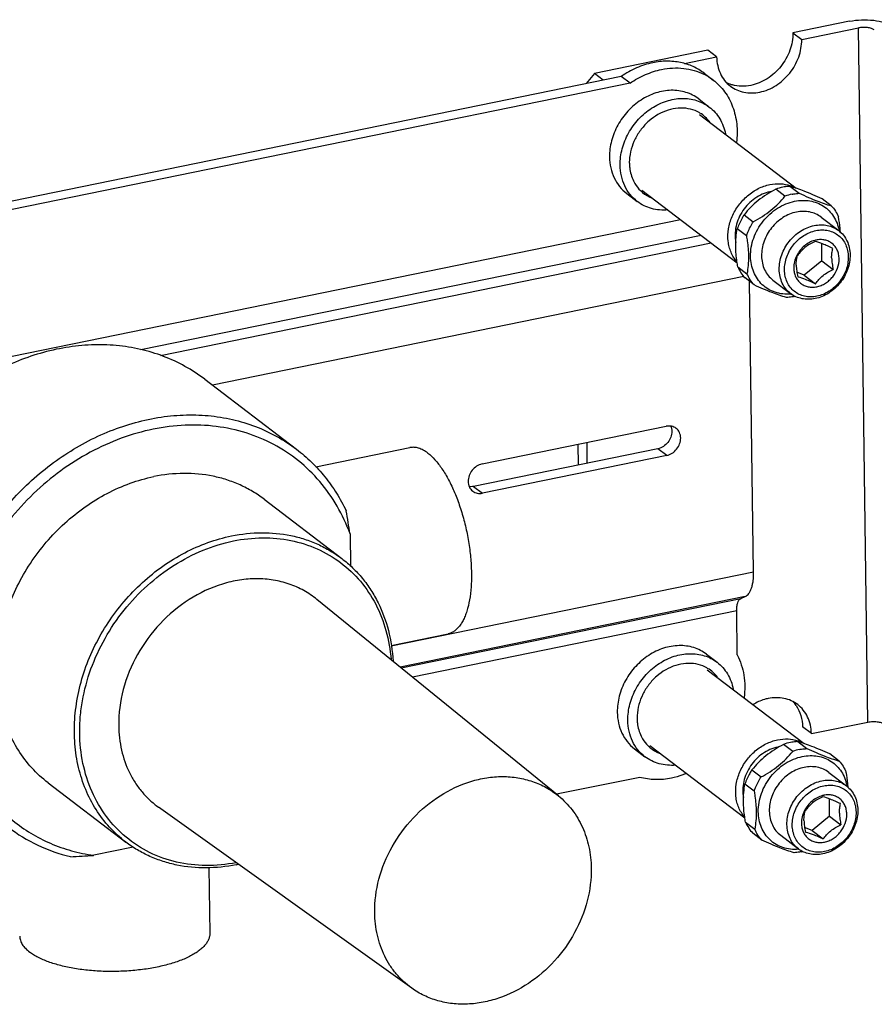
# Model space of a CAD drawing. Header units: inches. Extents: x 2815 to 4008, y 448 to 817.
# Tile 5 of 6: x 3759 to 3867, y 584 to 708. Entities that reach past the tile are written whole.
import ezdxf

# ---------------------------------------------------------------- set-up
doc = ezdxf.new("R2010")
doc.units = ezdxf.units.IN
doc.header["$MEASUREMENT"] = 0
doc.layers.add('02___PRT_ALL_AXES', color=7, linetype='Continuous')

msp = doc.modelspace()

# ---------------------------------------------------------------- linework, layer by layer
at = {"color": 7, "linetype": 'Continuous'}
for p, q in [((3863.56, 708.03), (3856.4, 706.57)), ((3856.4, 706.57), (3857.52, 705.72)), ((3857.52, 705.72), (3864.68, 707.18)), ((3865.89, 619.56), (3864.68, 707.18)), ((3845.66, 704.37), (3831.35, 701.45)), ((3846.78, 703.52), (3845.66, 704.37)), ((3842.71, 702.69), (3846.78, 703.52)), ((3834.73, 701.06), (3644.98, 662.26)), ((3831.35, 701.45), (3830.32, 700.16)), ((3832.46, 700.59), (3831.35, 701.45)), ((3835.84, 700.21), (3834.73, 701.06)), ((3845.22, 701.46), (3846.33, 700.61)), ((3835.84, 700.21), (3646.09, 661.41)), ((3844.51, 698.23), (3845.85, 697.2)), ((3844.63, 696.25), (3856.83, 686.94)), ((3835.42, 686.3), (3836.76, 685.28)), ((3837.35, 686.71), (3849.37, 677.54)), ((3855.4, 685.95), (3854.24, 686.83)), ((3856.03, 687.2), (3857.19, 686.31)), ((3861.25, 684.74), (3860.09, 685.62)), ((3660.71, 645.9), (3842.21, 683.01)), ((3850.25, 683.61), (3851.41, 682.73)), ((3859.96, 683.31), (3862.19, 681.6)), ((3850.54, 680.94), (3849.38, 681.83)), ((3844.83, 681), (3774.05, 666.53)), ((3776.53, 665.83), (3846.08, 680.05)), ((3860.07, 677.77), (3860.04, 679.96)), ((3860.07, 677.77), (3857.85, 675.99)), ((3860.07, 677.77), (3861.49, 676.69)), ((3849.44, 677.04), (3850.61, 676.15)), ((3857.85, 675.99), (3856.91, 676.35)), ((3850.21, 675.81), (3783.11, 662.09)), ((3851.52, 674.74), (3850.36, 675.62)), ((3851.44, 638.54), (3850.93, 675.19)), ((3853.89, 675.35), (3856.12, 673.65)), ((3857.85, 675.99), (3859.28, 674.9)), ((3817.16, 652.14), (3840.42, 656.9)), ((3839.36, 654.06), (3816.09, 649.3)), ((3829.34, 652.01), (3829.31, 654.63)), ((3830.44, 652.24), (3830.41, 654.85)), ((3840.47, 653.21), (3839.36, 654.06)), ((3840.47, 653.21), (3817.21, 648.45)), ((3816.09, 649.3), (3817.21, 648.45)), ((3800.48, 643.31), (3800.54, 639.26)), ((3805.67, 629.18), (3851.44, 638.54)), ((3850.38, 635.4), (3806.82, 626.49)), ((3849.84, 635.16), (3850.38, 635.4)), ((3826.79, 610.26), (3796.31, 635.04)), ((3806.95, 626.39), (3849.84, 635.16)), ((3849.31, 633.59), (3808.39, 625.22)), ((3849.38, 628.03), (3849.31, 633.59)), ((3845.49, 628.13), (3846.83, 627.11)), ((3845.6, 626.15), (3857.81, 616.85)), ((3858.74, 618.1), (3865.89, 619.56)), ((3858.74, 618.1), (3857.62, 618.95)), ((3838.33, 616.61), (3850.34, 607.45)), ((3856.38, 615.85), (3855.22, 616.73)), ((3857.01, 617.1), (3858.17, 616.21)), ((3836.39, 616.2), (3837.73, 615.18)), ((3862.23, 614.64), (3861.07, 615.53)), ((3851.23, 613.51), (3852.39, 612.63)), ((3860.93, 613.21), (3863.16, 611.51)), ((3837.06, 612.58), (3826.57, 610.44)), ((3851.51, 610.85), (3850.35, 611.73)), ((3861.05, 607.68), (3861.02, 609.87)), ((3808.27, 585.97), (3776.31, 608.8)), ((3850.42, 606.94), (3851.58, 606.05)), ((3861.05, 607.68), (3858.83, 605.89)), ((3861.05, 607.68), (3862.47, 606.59)), ((3852.5, 604.64), (3851.34, 605.53)), ((3858.83, 605.89), (3857.89, 606.25)), ((3858.83, 605.89), (3860.25, 604.8)), ((3854.87, 605.26), (3857.1, 603.55)), ((3773.1, 603.76), (3768.11, 602.74))]:
    msp.add_line(p, q, dxfattribs=at)
for centre, radius, start, end in [((3841.94, 694.85), 7.24, 52.7001, 63.564), ((3849.95, 704.09), 4.25, 241.8729, 251.5109), ((3849.98, 704.18), 4.34, 251.4974, 253.7555), ((3842.46, 692.76), 4.29, 36.7305, 59.0143), ((3841.72, 690.19), 5.97, 177.0186, 180.7805), ((3854.42, 682.04), 4.54, 99.3708, 101.5591), ((3856.48, 680.55), 6.66, 101.5828, 109.5705), ((3857.66, 679.58), 6.75, 101.6348, 109.5184), ((3854.66, 683.27), 4.24, 63.1405, 70.7883), ((3856.9, 680.62), 5.43, 9.8396, 10.58), ((3859.94, 677.48), 2.99, 101.5688, 105.0354), ((3855.67, 679.02), 5.45, 274.8051, 275.3083), ((3855.18, 679.65), 6.5, 281.559, 283.3729), ((3839.56, 656.31), 1.56, 19.4146, 23.5625), ((3701.26, 628.36), 100.34, 8.5702, 10.2533), ((3843.43, 622.66), 4.29, 36.7305, 59.0143), ((3853.3, 619.26), 4.25, 34.0592, 42.1633), ((3842.7, 620.09), 5.97, 177.0186, 180.7805), ((3857.45, 610.46), 6.66, 101.5828, 109.5705), ((3855.64, 613.17), 4.24, 63.1405, 70.7883), ((3855.4, 611.95), 4.54, 99.3708, 101.5591), ((3858.63, 609.49), 6.75, 101.6348, 109.5184), ((3857.88, 610.52), 5.43, 9.8396, 10.58), ((3860.91, 607.38), 2.99, 101.5688, 105.0354), ((3856.65, 608.93), 5.45, 274.8051, 275.3083), ((3856.15, 609.55), 6.5, 281.559, 283.3729), ((3760.79, 704.26), 101.79, 272.4644, 274.1205), ((3781.94, 621.87), 20.74, 281.5567, 282.2983)]:
    msp.add_arc(centre, radius, start, end, dxfattribs=at)
for points, knots in [([(3863.56, 708.03), (3864.06, 708.13), (3865.08, 708.25), (3866.56, 708.19), (3867.72, 707.97), (3868.49, 707.68), (3868.8, 707.5), (3868.93, 707.4)], [0, 0, 0, 0, 0.274852, 0.555697, 0.806639, 0.911726, 1, 1, 1, 1]), ([(3856.4, 706.57), (3856.41, 705.82), (3856.13, 704.29), (3855.17, 702.6), (3854.11, 701.46), (3853.18, 700.76), (3852.18, 700.23), (3851.47, 700.01), (3851.11, 699.94)], [0, 0, 0, 0, 0.244964, 0.500519, 0.629186, 0.756119, 0.880049, 1, 1, 1, 1]), ([(3866.69, 706.94), (3866.58, 707.03), (3866.29, 707.15), (3865.8, 707.24), (3865.24, 707.26), (3864.86, 707.22), (3864.68, 707.18)], [0, 0, 0, 0, 0.192845, 0.443951, 0.724955, 1, 1, 1, 1]), ([(3852.23, 699.09), (3852.58, 699.16), (3853.3, 699.38), (3854.3, 699.9), (3855.22, 700.61), (3856.29, 701.74), (3857.25, 703.44), (3857.53, 704.97), (3857.52, 705.72)], [0, 0, 0, 0, 0.119951, 0.243881, 0.370814, 0.499481, 0.755036, 1, 1, 1, 1]), ([(3838.71, 702.8), (3838.01, 702.65), (3836.61, 702.2), (3835.34, 701.48), (3834.73, 701.06)], [0, 0, 0, 0, 0.49116, 1, 1, 1, 1]), ([(3845.22, 701.46), (3844.78, 701.8), (3843.82, 702.37), (3842.2, 702.88), (3840.47, 703.05), (3839.3, 702.92), (3838.71, 702.8)], [0, 0, 0, 0, 0.241424, 0.486652, 0.738914, 1, 1, 1, 1]), ([(3846.78, 703.52), (3846.79, 703.15), (3846.87, 702.43), (3847.21, 701.42), (3847.75, 700.53), (3848.24, 700.05), (3848.51, 699.85)], [0, 0, 0, 0, 0.262256, 0.514831, 0.759578, 1, 1, 1, 1]), ([(3835.84, 700.21), (3836.45, 700.63), (3837.73, 701.35), (3839.13, 701.8), (3839.83, 701.95)], [0, 0, 0, 0, 0.50884, 1, 1, 1, 1]), ([(3839.83, 701.95), (3840.74, 702.13), (3842.59, 702.24), (3844.37, 701.73), (3845.17, 701.34)], [0, 0, 0, 0, 0.512363, 1, 1, 1, 1]), ([(3846.33, 700.61), (3846.88, 700.19), (3847.88, 699.17), (3848.9, 697.25), (3849.4, 695.05), (3849.38, 693.52), (3849.28, 692.75)], [0, 0, 0, 0, 0.237633, 0.481137, 0.734735, 1, 1, 1, 1]), ([(3848.51, 699.85), (3848.76, 699.66), (3849.31, 699.33), (3850.23, 699.04), (3851.22, 698.94), (3851.89, 699.02), (3852.23, 699.09)], [0, 0, 0, 0, 0.241422, 0.486648, 0.738913, 1, 1, 1, 1]), ([(3851.11, 699.94), (3850.72, 699.86), (3849.93, 699.78), (3849.14, 699.9), (3848.77, 700.01)], [0, 0, 0, 0, 0.510022, 1, 1, 1, 1]), ([(3844.51, 698.23), (3844.03, 698.59), (3842.91, 699.16), (3841.01, 699.41), (3839.04, 699.06), (3837.16, 698.14), (3835.51, 696.74), (3834.24, 694.97), (3833.43, 692.99), (3833.24, 691.58), (3833.25, 690.89)], [0, 0, 0, 0, 0.111232, 0.226398, 0.347845, 0.475683, 0.608032, 0.741773, 0.873398, 1, 1, 1, 1]), ([(3834.59, 689.87), (3834.58, 690.56), (3834.77, 691.96), (3835.58, 693.95), (3836.85, 695.72), (3838.5, 697.12), (3840.38, 698.03), (3842.35, 698.39), (3844.25, 698.14), (3845.37, 697.57), (3845.85, 697.2)], [0, 0, 0, 0, 0.1266, 0.25822, 0.391956, 0.524305, 0.652146, 0.773595, 0.888763, 1, 1, 1, 1]), ([(3843.18, 696.99), (3842.77, 697.07), (3841.9, 697.11), (3840.15, 696.76), (3838.51, 695.8), (3837.22, 694.42), (3836.21, 692.82), (3835.81, 691.42), (3835.76, 690.5)], [0, 0, 0, 0, 0.114446, 0.233983, 0.485823, 0.616652, 0.74756, 1, 1, 1, 1]), ([(3844.67, 696.44), (3844.56, 696.51), (3844.09, 696.76), (3843.57, 696.92), (3843.18, 696.99)], [0, 0, 0, 0, 0.247771, 1, 1, 1, 1]), ([(3845.85, 697.2), (3846.38, 696.81), (3847.29, 695.77), (3847.76, 694.48), (3847.89, 693.81)], [0, 0, 0, 0, 0.489839, 1, 1, 1, 1]), ([(3833.25, 690.89), (3833.26, 690.43), (3833.36, 689.53), (3833.79, 688.26), (3834.47, 687.15), (3835.08, 686.55), (3835.42, 686.3)], [0, 0, 0, 0, 0.262234, 0.514842, 0.759578, 1, 1, 1, 1]), ([(3836.76, 685.28), (3836.42, 685.53), (3835.81, 686.13), (3835.12, 687.24), (3834.7, 688.51), (3834.6, 689.41), (3834.59, 689.87)], [0, 0, 0, 0, 0.240425, 0.485162, 0.737773, 1, 1, 1, 1]), ([(3835.76, 690.11), (3835.76, 689.91), (3835.81, 689.15), (3836.02, 688.4), (3836.26, 687.89)], [0, 0, 0, 0, 0.257791, 1, 1, 1, 1]), ([(3836.26, 687.89), (3836.32, 687.77), (3836.56, 687.32), (3836.88, 686.91), (3837.15, 686.65)], [0, 0, 0, 0, 0.253607, 1, 1, 1, 1]), ([(3849.34, 677.67), (3849.18, 677.85), (3848.9, 678.23), (3848.58, 678.86), (3848.35, 679.55), (3848.17, 680.54), (3848.22, 681.86), (3848.68, 683.41), (3849.51, 684.84), (3850.64, 686.05), (3851.98, 686.95), (3852.99, 687.31), (3853.5, 687.42)], [0, 0, 0, 0, 0.055687, 0.112352, 0.170316, 0.229782, 0.353139, 0.481972, 0.614049, 0.746346, 0.875788, 1, 1, 1, 1]), ([(3853.5, 687.42), (3853.93, 687.5), (3854.8, 687.58), (3855.66, 687.41), (3856.06, 687.27)], [0, 0, 0, 0, 0.510809, 1, 1, 1, 1]), ([(3837.15, 686.65), (3837.47, 686.34), (3837.97, 685.99), (3838.52, 685.75), (3838.66, 685.7)], [0, 0, 0, 0, 0.747808, 1, 1, 1, 1]), ([(3853.51, 686.49), (3853.18, 686.43), (3852.51, 686.21), (3851.59, 685.69), (3850.76, 684.99), (3850.06, 684.14), (3849.53, 683.18), (3849.2, 682.16), (3849.07, 681.13), (3849.13, 680.45), (3849.19, 680.12)], [0, 0, 0, 0, 0.120843, 0.246022, 0.374294, 0.503912, 0.632932, 0.759499, 0.882133, 1, 1, 1, 1]), ([(3854.24, 686.83), (3853.85, 686.62), (3853.09, 686.18), (3852.02, 685.42), (3851.07, 684.56), (3850.51, 683.93), (3850.25, 683.61)], [0, 0, 0, 0, 0.25648, 0.51283, 0.762304, 1, 1, 1, 1]), ([(3856.03, 687.2), (3855.96, 687.19), (3855.66, 687.17), (3855.36, 687.12), (3855.14, 687.08)], [0, 0, 0, 0, 0.247534, 1, 1, 1, 1]), ([(3860.09, 685.62), (3859.71, 685.8), (3858.96, 686.13), (3857.62, 686.68), (3856.65, 687.02), (3856.03, 687.2)], [0, 0, 0, 0, 0.291264, 0.56185, 1, 1, 1, 1]), ([(3856.3, 686.19), (3856.37, 686.21), (3856.67, 686.26), (3856.97, 686.3), (3857.19, 686.31)], [0, 0, 0, 0, 0.252641, 1, 1, 1, 1]), ([(3857.19, 686.31), (3857.58, 686.14), (3858.33, 685.81), (3859.67, 685.25), (3860.64, 684.91), (3861.25, 684.74)], [0, 0, 0, 0, 0.291264, 0.56185, 1, 1, 1, 1]), ([(3840.63, 684.21), (3839.93, 684.15), (3838.54, 684.26), (3837.29, 684.87), (3836.76, 685.28)], [0, 0, 0, 0, 0.510333, 1, 1, 1, 1]), ([(3851.06, 678.35), (3851.06, 678.73), (3851.12, 679.52), (3851.43, 680.68), (3851.94, 681.79), (3852.63, 682.81), (3853.47, 683.71), (3854.44, 684.45), (3855.5, 685), (3856.24, 685.23), (3856.62, 685.31)], [0, 0, 0, 0, 0.120873, 0.245481, 0.372797, 0.501438, 0.629868, 0.756577, 0.880257, 1, 1, 1, 1]), ([(3851.41, 682.73), (3851.8, 682.93), (3852.57, 683.37), (3853.64, 684.14), (3854.59, 685), (3855.15, 685.63), (3855.4, 685.95)], [0, 0, 0, 0, 0.25648, 0.51283, 0.762304, 1, 1, 1, 1]), ([(3856.62, 685.31), (3856.94, 685.38), (3857.59, 685.45), (3858.56, 685.39), (3859.46, 685.14), (3860.29, 684.71), (3861, 684.13), (3861.58, 683.4), (3862.01, 682.55), (3862.18, 681.94), (3862.24, 681.62)], [0, 0, 0, 0, 0.131301, 0.258422, 0.382139, 0.503702, 0.624702, 0.746816, 0.871549, 1, 1, 1, 1]), ([(3856.86, 683.94), (3856.56, 683.88), (3855.97, 683.7), (3855.13, 683.26), (3854.36, 682.67), (3853.47, 681.73), (3852.83, 680.58), (3852.5, 679.35), (3852.45, 678.72), (3852.45, 678.41)], [0, 0, 0, 0, 0.119845, 0.243631, 0.370451, 0.498992, 0.754308, 0.879024, 1, 1, 1, 1]), ([(3859.96, 683.31), (3859.75, 683.46), (3859.29, 683.74), (3858.52, 683.98), (3857.69, 684.06), (3857.14, 684), (3856.86, 683.94)], [0, 0, 0, 0, 0.24142, 0.486674, 0.738879, 1, 1, 1, 1]), ([(3861.25, 684.74), (3861.44, 684.53), (3861.79, 684.08), (3862.06, 683.58), (3862.17, 683.32)], [0, 0, 0, 0, 0.495691, 1, 1, 1, 1]), ([(3850.25, 683.61), (3850.16, 683.47), (3849.82, 682.9), (3849.54, 682.3), (3849.38, 681.83)], [0, 0, 0, 0, 0.251978, 1, 1, 1, 1]), ([(3850.54, 680.94), (3850.59, 681.1), (3850.83, 681.72), (3851.14, 682.31), (3851.41, 682.73)], [0, 0, 0, 0, 0.248086, 1, 1, 1, 1]), ([(3862.4, 681.42), (3862.39, 681.57), (3862.34, 682.21), (3862.25, 682.85), (3862.17, 683.32)], [0, 0, 0, 0, 0.245593, 1, 1, 1, 1]), ([(3849.19, 679.6), (3849.18, 680), (3849.21, 680.74), (3849.31, 681.48), (3849.38, 681.83)], [0, 0, 0, 0, 0.52484, 1, 1, 1, 1]), ([(3854.68, 676.71), (3854.68, 677.02), (3854.73, 677.64), (3855.06, 678.88), (3855.71, 680.02), (3856.59, 680.97), (3857.36, 681.56), (3858.2, 681.99), (3858.79, 682.18), (3859.09, 682.24)], [0, 0, 0, 0, 0.120976, 0.245692, 0.501008, 0.629549, 0.756369, 0.880155, 1, 1, 1, 1]), ([(3855.35, 676.63), (3855.34, 677.19), (3855.55, 678.34), (3856.27, 679.61), (3857.07, 680.47), (3857.77, 680.99), (3858.52, 681.39), (3859.05, 681.55), (3859.32, 681.61)], [0, 0, 0, 0, 0.244954, 0.500519, 0.629185, 0.756128, 0.88004, 1, 1, 1, 1]), ([(3859.09, 682.24), (3859.37, 682.3), (3859.93, 682.36), (3860.75, 682.28), (3861.52, 682.03), (3861.98, 681.76), (3862.19, 681.6)], [0, 0, 0, 0, 0.261121, 0.513326, 0.75858, 1, 1, 1, 1]), ([(3859.32, 681.61), (3859.58, 681.66), (3860.1, 681.72), (3860.86, 681.64), (3861.58, 681.39), (3862.2, 681), (3862.72, 680.46), (3863.11, 679.81), (3863.34, 679.07), (3863.4, 678.55), (3863.4, 678.28)], [0, 0, 0, 0, 0.130177, 0.255782, 0.377889, 0.498215, 0.618828, 0.741734, 0.868501, 1, 1, 1, 1]), ([(3862.19, 681.6), (3862.41, 681.43), (3862.82, 681.03), (3863.27, 680.3), (3863.56, 679.45), (3863.62, 678.85), (3863.63, 678.54)], [0, 0, 0, 0, 0.240422, 0.48519, 0.737723, 1, 1, 1, 1]), ([(3850.54, 680.94), (3850.58, 680.73), (3850.71, 679.88), (3850.79, 679.02), (3850.8, 678.38)], [0, 0, 0, 0, 0.256145, 1, 1, 1, 1]), ([(3859.16, 680.37), (3858.93, 680.3), (3858.46, 680.12), (3857.84, 679.69), (3857.3, 679.14), (3857.02, 678.7), (3856.9, 678.47)], [0, 0, 0, 0, 0.241056, 0.49057, 0.745054, 1, 1, 1, 1]), ([(3859.2, 680.23), (3858.98, 680.12), (3858.53, 679.9), (3857.91, 679.49), (3857.39, 678.99), (3857.11, 678.62), (3856.98, 678.44)], [0, 0, 0, 0, 0.257466, 0.517607, 0.767742, 1, 1, 1, 1]), ([(3861.46, 679.35), (3861.23, 679.46), (3860.8, 679.66), (3860.06, 679.97), (3859.53, 680.15), (3859.2, 680.23)], [0, 0, 0, 0, 0.304474, 0.585996, 1, 1, 1, 1]), ([(3862.24, 678.04), (3862.24, 678.23), (3862.2, 678.61), (3862.03, 679.13), (3861.75, 679.59), (3861.39, 679.97), (3860.94, 680.26), (3860.44, 680.43), (3859.89, 680.49), (3859.52, 680.45), (3859.34, 680.41)], [0, 0, 0, 0, 0.131499, 0.258266, 0.381172, 0.501785, 0.622111, 0.744218, 0.869823, 1, 1, 1, 1]), ([(3849.44, 677.04), (3849.41, 677.25), (3849.28, 678.1), (3849.2, 678.96), (3849.19, 679.6)], [0, 0, 0, 0, 0.256145, 1, 1, 1, 1]), ([(3861.3, 678.15), (3861.3, 678.37), (3861.32, 678.78), (3861.41, 679.17), (3861.46, 679.35)], [0, 0, 0, 0, 0.536249, 1, 1, 1, 1]), ([(3850.8, 678.38), (3850.8, 677.99), (3850.78, 677.24), (3850.67, 676.5), (3850.61, 676.15)], [0, 0, 0, 0, 0.52484, 1, 1, 1, 1]), ([(3856.13, 673.59), (3855.79, 673.57), (3855.13, 673.57), (3854.17, 673.78), (3853.28, 674.18), (3852.52, 674.75), (3851.89, 675.49), (3851.43, 676.35), (3851.14, 677.32), (3851.07, 678), (3851.06, 678.35)], [0, 0, 0, 0, 0.128059, 0.252283, 0.3739, 0.494554, 0.616049, 0.740052, 0.867804, 1, 1, 1, 1]), ([(3852.45, 678.41), (3852.45, 678.11), (3852.52, 677.51), (3852.8, 676.66), (3853.26, 675.92), (3853.67, 675.52), (3853.89, 675.35)], [0, 0, 0, 0, 0.262277, 0.51481, 0.759578, 1, 1, 1, 1]), ([(3856.9, 678.47), (3856.77, 678.22), (3856.58, 677.7), (3856.51, 677.14), (3856.51, 676.87)], [0, 0, 0, 0, 0.509372, 1, 1, 1, 1]), ([(3856.83, 677.24), (3856.83, 677.46), (3856.85, 677.86), (3856.93, 678.26), (3856.98, 678.44)], [0, 0, 0, 0, 0.536336, 1, 1, 1, 1]), ([(3863.63, 678.54), (3863.63, 678.24), (3863.58, 677.61), (3863.25, 676.38), (3862.61, 675.23), (3861.72, 674.29), (3860.95, 673.7), (3860.11, 673.26), (3859.52, 673.08), (3859.22, 673.02)], [0, 0, 0, 0, 0.120976, 0.245692, 0.501008, 0.629549, 0.756369, 0.880155, 1, 1, 1, 1]), ([(3859.42, 674.51), (3859.61, 674.55), (3859.99, 674.66), (3860.53, 674.94), (3861.02, 675.32), (3861.59, 675.92), (3862.1, 676.83), (3862.25, 677.65), (3862.24, 678.04)], [0, 0, 0, 0, 0.11996, 0.243872, 0.370815, 0.499481, 0.755046, 1, 1, 1, 1]), ([(3863.4, 678.28), (3863.41, 677.72), (3863.2, 676.57), (3862.48, 675.3), (3861.68, 674.45), (3860.99, 673.92), (3860.24, 673.53), (3859.7, 673.36), (3859.44, 673.31)], [0, 0, 0, 0, 0.244954, 0.500519, 0.629185, 0.756128, 0.88004, 1, 1, 1, 1]), ([(3861.3, 678.15), (3861.31, 677.91), (3861.35, 677.42), (3861.44, 676.94), (3861.49, 676.69)], [0, 0, 0, 0, 0.491048, 1, 1, 1, 1]), ([(3849.44, 677.04), (3849.56, 676.78), (3849.83, 676.28), (3850.17, 675.83), (3850.36, 675.62)], [0, 0, 0, 0, 0.504309, 1, 1, 1, 1]), ([(3856.12, 673.65), (3855.9, 673.82), (3855.49, 674.22), (3855.04, 674.96), (3854.75, 675.81), (3854.69, 676.41), (3854.68, 676.71)], [0, 0, 0, 0, 0.240422, 0.48519, 0.737723, 1, 1, 1, 1]), ([(3859.44, 673.31), (3859.18, 673.25), (3858.66, 673.2), (3857.89, 673.28), (3857.18, 673.52), (3856.55, 673.92), (3856.04, 674.45), (3855.65, 675.1), (3855.41, 675.84), (3855.36, 676.37), (3855.35, 676.63)], [0, 0, 0, 0, 0.130177, 0.255782, 0.377889, 0.498215, 0.618828, 0.741734, 0.868501, 1, 1, 1, 1]), ([(3856.51, 676.87), (3856.52, 676.68), (3856.56, 676.31), (3856.73, 675.78), (3857, 675.32), (3857.37, 674.94), (3857.82, 674.66), (3858.32, 674.49), (3858.87, 674.43), (3859.24, 674.47), (3859.42, 674.51)], [0, 0, 0, 0, 0.131499, 0.258266, 0.381172, 0.501785, 0.622111, 0.744218, 0.869823, 1, 1, 1, 1]), ([(3856.83, 677.24), (3856.83, 677), (3856.88, 676.5), (3856.97, 676.02), (3857.02, 675.78)], [0, 0, 0, 0, 0.490963, 1, 1, 1, 1]), ([(3859.28, 674.9), (3859.4, 675.09), (3859.69, 675.45), (3860.21, 675.95), (3860.82, 676.36), (3861.27, 676.59), (3861.49, 676.69)], [0, 0, 0, 0, 0.23226, 0.482397, 0.742537, 1, 1, 1, 1]), ([(3851.52, 674.74), (3851.33, 674.94), (3850.99, 675.39), (3850.72, 675.89), (3850.61, 676.15)], [0, 0, 0, 0, 0.495691, 1, 1, 1, 1]), ([(3857.02, 675.78), (3857.35, 675.7), (3857.88, 675.52), (3858.62, 675.2), (3859.05, 675.01), (3859.28, 674.9)], [0, 0, 0, 0, 0.413996, 0.69552, 1, 1, 1, 1]), ([(3855.58, 673.16), (3854.97, 673.34), (3854, 673.68), (3852.65, 674.23), (3851.91, 674.56), (3851.52, 674.74)], [0, 0, 0, 0, 0.43815, 0.708736, 1, 1, 1, 1]), ([(3856.48, 673.28), (3856.4, 673.27), (3856.11, 673.21), (3855.81, 673.18), (3855.58, 673.16)], [0, 0, 0, 0, 0.252641, 1, 1, 1, 1]), ([(3859.22, 673.02), (3858.94, 672.96), (3858.38, 672.9), (3857.56, 672.98), (3856.79, 673.22), (3856.33, 673.49), (3856.12, 673.65)], [0, 0, 0, 0, 0.261121, 0.513326, 0.75858, 1, 1, 1, 1]), ([(3782.13, 662.83), (3781.34, 663.44), (3779.67, 664.53), (3776.94, 665.8), (3774.02, 666.68), (3770.95, 667.16), (3767.79, 667.24), (3763.46, 666.79), (3758.04, 665.2), (3751.96, 661.83), (3746.57, 657.19), (3742.16, 651.52), (3740.02, 647.23), (3739.18, 645.01)], [0, 0, 0, 0, 0.055717, 0.111796, 0.168572, 0.226329, 0.285282, 0.345567, 0.47006, 0.599547, 0.732514, 0.866796, 1, 1, 1, 1]), ([(3750.78, 636.16), (3751.62, 638.38), (3753.77, 642.68), (3758.18, 648.34), (3763.57, 652.99), (3769.64, 656.35), (3775.07, 657.94), (3779.4, 658.39), (3782.56, 658.31), (3785.62, 657.83), (3788.54, 656.95), (3791.27, 655.68), (3792.95, 654.59), (3793.74, 653.99)], [0, 0, 0, 0, 0.133204, 0.267486, 0.400453, 0.52994, 0.654433, 0.714718, 0.773671, 0.831428, 0.888204, 0.944283, 1, 1, 1, 1]), ([(3800.48, 643.31), (3800.04, 644.53), (3798.96, 646.86), (3796.76, 649.99), (3794.05, 652.63), (3790.89, 654.71), (3787.37, 656.17), (3783.58, 656.99), (3779.61, 657.15), (3775.56, 656.63), (3771.52, 655.47), (3767.6, 653.69), (3763.88, 651.34), (3760.45, 648.46), (3757.4, 645.14), (3754.8, 641.44), (3752.71, 637.47), (3751.68, 634.67), (3751.26, 633.25)], [0, 0, 0, 0, 0.058613, 0.116006, 0.172707, 0.229322, 0.286473, 0.344713, 0.404464, 0.465975, 0.529315, 0.594376, 0.660899, 0.728505, 0.796728, 0.86506, 0.932978, 1, 1, 1, 1]), ([(3841.66, 656.64), (3841.49, 656.77), (3841.08, 656.95), (3840.64, 656.94), (3840.42, 656.9)], [0, 0, 0, 0, 0.486289, 1, 1, 1, 1]), ([(3841.02, 656.82), (3841.04, 656.78), (3841.09, 656.6), (3841.12, 656.41), (3841.12, 656.27)], [0, 0, 0, 0, 0.245239, 1, 1, 1, 1]), ([(3842.24, 655.42), (3842.23, 655.66), (3842.14, 656.13), (3841.84, 656.51), (3841.66, 656.64)], [0, 0, 0, 0, 0.515277, 1, 1, 1, 1]), ([(3841.12, 656.27), (3841.13, 655.77), (3840.75, 654.76), (3839.84, 654.16), (3839.36, 654.06)], [0, 0, 0, 0, 0.50155, 1, 1, 1, 1]), ([(3840.47, 653.21), (3840.96, 653.31), (3841.86, 653.91), (3842.24, 654.92), (3842.24, 655.42)], [0, 0, 0, 0, 0.49845, 1, 1, 1, 1]), ([(3793.74, 653.99), (3794.39, 653.48), (3795.66, 652.39), (3797.35, 650.54), (3798.81, 648.48), (3799.63, 646.99), (3800, 646.22)], [0, 0, 0, 0, 0.24727, 0.495652, 0.74628, 1, 1, 1, 1]), ([(3817.16, 652.14), (3816.67, 652.04), (3815.77, 651.44), (3815.39, 650.43), (3815.39, 649.93)], [0, 0, 0, 0, 0.49845, 1, 1, 1, 1]), ([(3815.39, 649.93), (3815.4, 649.69), (3815.49, 649.22), (3815.79, 648.84), (3815.97, 648.71)], [0, 0, 0, 0, 0.515277, 1, 1, 1, 1]), ([(3816.09, 649.3), (3816.05, 649.29), (3815.86, 649.26), (3815.68, 649.26), (3815.54, 649.28)], [0, 0, 0, 0, 0.255265, 1, 1, 1, 1]), ([(3815.97, 648.71), (3816.14, 648.58), (3816.55, 648.4), (3816.99, 648.41), (3817.21, 648.45)], [0, 0, 0, 0, 0.486289, 1, 1, 1, 1]), ([(3772.16, 604.41), (3771.43, 604.97), (3770.05, 606.24), (3768.34, 608.48), (3767.02, 611.04), (3766.12, 613.84), (3765.66, 616.82), (3765.65, 619.92), (3766.08, 623.07), (3766.94, 626.21), (3768.22, 629.25), (3770.44, 633.1), (3773.35, 636.52), (3776.79, 639.29), (3779.57, 640.99), (3782.48, 642.27), (3784.51, 642.85), (3785.52, 643.06)], [0, 0, 0, 0, 0.055469, 0.11149, 0.168549, 0.227021, 0.287133, 0.348957, 0.412413, 0.47729, 0.543268, 0.609948, 0.743351, 0.809415, 0.874412, 0.938014, 1, 1, 1, 1]), ([(3785.52, 643.06), (3786.77, 643.31), (3789.28, 643.59), (3792.4, 643.3), (3794.75, 642.68), (3796.42, 642.04), (3798, 641.21), (3798.98, 640.55), (3799.45, 640.19)], [0, 0, 0, 0, 0.260921, 0.512933, 0.636347, 0.758372, 0.879433, 1, 1, 1, 1]), ([(3785.75, 642.42), (3786.96, 642.67), (3789.4, 642.94), (3793, 642.61), (3796.37, 641.55), (3799.37, 639.79), (3801.9, 637.4), (3803.85, 634.46), (3805.15, 631.09), (3805.56, 628.68), (3805.66, 627.44)], [0, 0, 0, 0, 0.130635, 0.256836, 0.379565, 0.500353, 0.621085, 0.743658, 0.869634, 1, 1, 1, 1]), ([(3786.09, 601.8), (3784.84, 601.56), (3782.31, 601.31), (3778.58, 601.74), (3775.13, 602.96), (3772.1, 604.93), (3769.61, 607.56), (3767.76, 610.75), (3766.62, 614.37), (3766.29, 617.59), (3766.39, 620.24), (3766.75, 622.95), (3767.67, 626.33), (3769.45, 630.2), (3771.86, 633.75), (3774.8, 636.87), (3778.17, 639.44), (3781.84, 641.35), (3784.44, 642.16), (3785.75, 642.42)], [0, 0, 0, 0, 0.061049, 0.11997, 0.177288, 0.233815, 0.290518, 0.348329, 0.407968, 0.469829, 0.501652, 0.534016, 0.600102, 0.667602, 0.735788, 0.803851, 0.870997, 0.93654, 1, 1, 1, 1]), ([(3799.45, 640.19), (3799.93, 639.83), (3800.84, 639.05), (3802.07, 637.72), (3803.14, 636.24), (3804.37, 634.09), (3805.47, 631.1), (3805.84, 628.56), (3805.91, 627.26)], [0, 0, 0, 0, 0.120448, 0.241405, 0.363356, 0.486735, 0.738823, 1, 1, 1, 1]), ([(3850.38, 635.4), (3850.56, 635.48), (3850.81, 635.71), (3851.04, 636.1), (3851.19, 636.48), (3851.31, 636.92), (3851.43, 637.61), (3851.45, 638.16), (3851.44, 638.54)], [0, 0, 0, 0, 0.170682, 0.274388, 0.392383, 0.524952, 0.671463, 1, 1, 1, 1]), ([(3796.31, 635.04), (3795.79, 635.46), (3794.67, 636.22), (3792.8, 637.04), (3790.79, 637.54), (3788.68, 637.7), (3786.51, 637.53), (3783.57, 636.85), (3780.02, 635.17), (3776.34, 632.1), (3773.48, 628.19), (3771.66, 623.78), (3771.25, 620.64), (3771.27, 619.11)], [0, 0, 0, 0, 0.055537, 0.111523, 0.16845, 0.22671, 0.286559, 0.3481, 0.475664, 0.607907, 0.741664, 0.873366, 1, 1, 1, 1]), ([(3849.31, 633.59), (3849.3, 633.78), (3849.32, 634.13), (3849.43, 634.68), (3849.63, 635.07), (3849.84, 635.16)], [0, 0, 0, 0, 0.331525, 0.612806, 1, 1, 1, 1]), ([(3845.49, 628.13), (3845.01, 628.49), (3843.89, 629.07), (3841.99, 629.31), (3840.01, 628.96), (3838.13, 628.04), (3836.49, 626.64), (3835.21, 624.88), (3834.4, 622.89), (3834.22, 621.48), (3834.23, 620.79)], [0, 0, 0, 0, 0.111232, 0.226398, 0.347845, 0.475683, 0.608032, 0.741773, 0.873398, 1, 1, 1, 1]), ([(3835.57, 619.77), (3835.56, 620.46), (3835.74, 621.87), (3836.55, 623.85), (3837.83, 625.62), (3839.47, 627.02), (3841.35, 627.94), (3843.32, 628.29), (3845.23, 628.05), (3846.35, 627.47), (3846.83, 627.11)], [0, 0, 0, 0, 0.1266, 0.25822, 0.391956, 0.524305, 0.652146, 0.773595, 0.888763, 1, 1, 1, 1]), ([(3849.38, 628.03), (3849.79, 627.23), (3850.36, 625.45), (3850.37, 623.59), (3850.25, 622.65)], [0, 0, 0, 0, 0.486323, 1, 1, 1, 1]), ([(3844.16, 626.9), (3843.74, 626.97), (3842.88, 627.01), (3841.12, 626.66), (3839.48, 625.7), (3838.19, 624.32), (3837.18, 622.72), (3836.79, 621.32), (3836.74, 620.4)], [0, 0, 0, 0, 0.114446, 0.233983, 0.485823, 0.616652, 0.74756, 1, 1, 1, 1]), ([(3845.64, 626.34), (3845.53, 626.41), (3845.06, 626.66), (3844.55, 626.82), (3844.16, 626.9)], [0, 0, 0, 0, 0.247771, 1, 1, 1, 1]), ([(3846.83, 627.11), (3847.35, 626.71), (3848.27, 625.67), (3848.74, 624.38), (3848.87, 623.71)], [0, 0, 0, 0, 0.489839, 1, 1, 1, 1]), ([(3853.29, 622.53), (3853.13, 622.5), (3852.46, 622.33), (3851.82, 622.04), (3851.37, 621.77)], [0, 0, 0, 0, 0.244362, 1, 1, 1, 1]), ([(3857.01, 621.77), (3856.76, 621.96), (3856.21, 622.29), (3855.28, 622.58), (3854.29, 622.67), (3853.62, 622.6), (3853.29, 622.53)], [0, 0, 0, 0, 0.241422, 0.486648, 0.738913, 1, 1, 1, 1]), ([(3856.82, 621.64), (3857.07, 621.25), (3857.48, 620.38), (3857.61, 619.43), (3857.62, 618.95)], [0, 0, 0, 0, 0.487912, 1, 1, 1, 1]), ([(3858.74, 618.1), (3858.73, 618.46), (3858.65, 619.18), (3858.31, 620.2), (3857.76, 621.08), (3857.27, 621.57), (3857.01, 621.77)], [0, 0, 0, 0, 0.262256, 0.514831, 0.759578, 1, 1, 1, 1]), ([(3834.23, 620.79), (3834.24, 620.33), (3834.34, 619.43), (3834.76, 618.16), (3835.44, 617.06), (3836.06, 616.46), (3836.39, 616.2)], [0, 0, 0, 0, 0.262234, 0.514842, 0.759578, 1, 1, 1, 1]), ([(3771.27, 619.11), (3771.28, 618.07), (3771.51, 616.03), (3772.35, 613.62), (3773.32, 611.9), (3774.19, 610.73), (3775.18, 609.69), (3775.92, 609.08), (3776.31, 608.8)], [0, 0, 0, 0, 0.26221, 0.51441, 0.637595, 0.759231, 0.879842, 1, 1, 1, 1]), ([(3837.73, 615.18), (3837.4, 615.43), (3836.78, 616.04), (3836.1, 617.14), (3835.67, 618.41), (3835.57, 619.31), (3835.57, 619.77)], [0, 0, 0, 0, 0.240425, 0.485162, 0.737773, 1, 1, 1, 1]), ([(3836.73, 620.01), (3836.73, 619.81), (3836.78, 619.05), (3836.99, 618.3), (3837.24, 617.79)], [0, 0, 0, 0, 0.257791, 1, 1, 1, 1]), ([(3865.89, 619.56), (3866.08, 619.6), (3866.46, 619.64), (3867.02, 619.62), (3867.51, 619.53), (3867.8, 619.4), (3867.91, 619.32)], [0, 0, 0, 0, 0.275045, 0.556049, 0.807156, 1, 1, 1, 1]), ([(3837.24, 617.79), (3837.29, 617.67), (3837.54, 617.23), (3837.86, 616.82), (3838.13, 616.55)], [0, 0, 0, 0, 0.253607, 1, 1, 1, 1]), ([(3838.13, 616.55), (3838.45, 616.24), (3838.95, 615.89), (3839.49, 615.65), (3839.63, 615.6)], [0, 0, 0, 0, 0.747808, 1, 1, 1, 1]), ([(3850.31, 607.58), (3850.16, 607.75), (3849.88, 608.13), (3849.55, 608.76), (3849.32, 609.45), (3849.15, 610.45), (3849.2, 611.76), (3849.66, 613.31), (3850.48, 614.74), (3851.61, 615.95), (3852.96, 616.86), (3853.97, 617.21), (3854.47, 617.32)], [0, 0, 0, 0, 0.055687, 0.112352, 0.170316, 0.229782, 0.353139, 0.481972, 0.614049, 0.746346, 0.875788, 1, 1, 1, 1]), ([(3855.22, 616.73), (3854.83, 616.53), (3854.06, 616.08), (3852.99, 615.32), (3852.04, 614.46), (3851.48, 613.83), (3851.23, 613.51)], [0, 0, 0, 0, 0.25648, 0.51283, 0.762304, 1, 1, 1, 1]), ([(3854.47, 617.32), (3854.91, 617.41), (3855.77, 617.48), (3856.63, 617.32), (3857.03, 617.18)], [0, 0, 0, 0, 0.510809, 1, 1, 1, 1]), ([(3857.01, 617.1), (3856.93, 617.09), (3856.63, 617.07), (3856.33, 617.03), (3856.11, 616.98)], [0, 0, 0, 0, 0.247534, 1, 1, 1, 1]), ([(3861.07, 615.53), (3860.68, 615.7), (3859.94, 616.03), (3858.59, 616.58), (3857.62, 616.92), (3857.01, 617.1)], [0, 0, 0, 0, 0.291264, 0.56185, 1, 1, 1, 1]), ([(3751.5, 616.27), (3751.83, 615.36), (3752.59, 613.61), (3754.06, 611.18), (3755.83, 608.99), (3757.86, 607.08), (3760.14, 605.47), (3762.63, 604.19), (3765.3, 603.26), (3767.16, 602.87), (3768.11, 602.74)], [0, 0, 0, 0, 0.127946, 0.253752, 0.377964, 0.501269, 0.6244, 0.748104, 0.873104, 1, 1, 1, 1]), ([(3854.49, 616.4), (3854.15, 616.33), (3853.49, 616.11), (3852.56, 615.59), (3851.73, 614.89), (3851.04, 614.04), (3850.51, 613.09), (3850.17, 612.07), (3850.04, 611.03), (3850.1, 610.35), (3850.17, 610.03)], [0, 0, 0, 0, 0.120843, 0.246022, 0.374294, 0.503912, 0.632932, 0.759499, 0.882133, 1, 1, 1, 1]), ([(3852.39, 612.63), (3852.78, 612.83), (3853.54, 613.28), (3854.61, 614.04), (3855.56, 614.9), (3856.12, 615.53), (3856.38, 615.85)], [0, 0, 0, 0, 0.25648, 0.51283, 0.762304, 1, 1, 1, 1]), ([(3857.27, 616.1), (3857.35, 616.11), (3857.64, 616.17), (3857.94, 616.2), (3858.17, 616.21)], [0, 0, 0, 0, 0.252641, 1, 1, 1, 1]), ([(3857.59, 615.21), (3857.92, 615.28), (3858.57, 615.35), (3859.53, 615.29), (3860.44, 615.04), (3861.26, 614.62), (3861.98, 614.03), (3862.56, 613.3), (3862.99, 612.46), (3863.16, 611.84), (3863.22, 611.52)], [0, 0, 0, 0, 0.131301, 0.258422, 0.382139, 0.503702, 0.624702, 0.746816, 0.871549, 1, 1, 1, 1]), ([(3858.17, 616.21), (3858.55, 616.04), (3859.3, 615.71), (3860.64, 615.16), (3861.62, 614.82), (3862.23, 614.64)], [0, 0, 0, 0, 0.291264, 0.56185, 1, 1, 1, 1]), ([(3841.6, 614.11), (3840.91, 614.06), (3839.52, 614.16), (3838.26, 614.78), (3837.73, 615.18)], [0, 0, 0, 0, 0.510333, 1, 1, 1, 1]), ([(3852.04, 608.25), (3852.03, 608.64), (3852.1, 609.42), (3852.41, 610.58), (3852.92, 611.69), (3853.61, 612.72), (3854.45, 613.61), (3855.42, 614.35), (3856.47, 614.9), (3857.22, 615.14), (3857.59, 615.21)], [0, 0, 0, 0, 0.120873, 0.245481, 0.372797, 0.501438, 0.629868, 0.756577, 0.880257, 1, 1, 1, 1]), ([(3862.23, 614.64), (3862.42, 614.44), (3862.77, 613.99), (3863.03, 613.49), (3863.15, 613.23)], [0, 0, 0, 0, 0.495691, 1, 1, 1, 1]), ([(3842.96, 613.06), (3842.8, 613), (3842.19, 612.76), (3841.56, 612.58), (3841.07, 612.48)], [0, 0, 0, 0, 0.253712, 1, 1, 1, 1]), ([(3851.23, 613.51), (3851.13, 613.37), (3850.79, 612.81), (3850.52, 612.2), (3850.35, 611.73)], [0, 0, 0, 0, 0.251978, 1, 1, 1, 1]), ([(3857.83, 613.84), (3857.54, 613.78), (3856.94, 613.6), (3856.11, 613.16), (3855.34, 612.57), (3854.45, 611.63), (3853.8, 610.48), (3853.47, 609.25), (3853.42, 608.62), (3853.42, 608.32)], [0, 0, 0, 0, 0.119845, 0.243631, 0.370451, 0.498992, 0.754308, 0.879024, 1, 1, 1, 1]), ([(3860.93, 613.21), (3860.72, 613.37), (3860.26, 613.64), (3859.49, 613.88), (3858.67, 613.96), (3858.11, 613.9), (3857.83, 613.84)], [0, 0, 0, 0, 0.24142, 0.486674, 0.738879, 1, 1, 1, 1]), ([(3863.38, 611.32), (3863.37, 611.48), (3863.32, 612.11), (3863.23, 612.75), (3863.15, 613.23)], [0, 0, 0, 0, 0.245593, 1, 1, 1, 1]), ([(3803.6, 595.51), (3803.58, 596.93), (3803.97, 599.83), (3805.65, 603.92), (3808.3, 607.54), (3811.71, 610.38), (3814.99, 611.94), (3817.71, 612.57), (3819.72, 612.73), (3821.68, 612.58), (3823.54, 612.11), (3825.27, 611.35), (3826.31, 610.65), (3826.79, 610.26)], [0, 0, 0, 0, 0.126633, 0.258335, 0.392092, 0.524335, 0.651901, 0.713442, 0.773291, 0.831552, 0.888479, 0.944464, 1, 1, 1, 1]), ([(3841.07, 612.48), (3840.4, 612.34), (3839.05, 612.21), (3837.7, 612.41), (3837.06, 612.58)], [0, 0, 0, 0, 0.509837, 1, 1, 1, 1]), ([(3850.16, 609.51), (3850.16, 609.9), (3850.18, 610.64), (3850.29, 611.38), (3850.35, 611.73)], [0, 0, 0, 0, 0.52484, 1, 1, 1, 1]), ([(3851.51, 610.85), (3851.57, 611), (3851.8, 611.62), (3852.12, 612.21), (3852.39, 612.63)], [0, 0, 0, 0, 0.248086, 1, 1, 1, 1]), ([(3855.66, 606.62), (3855.65, 606.92), (3855.7, 607.55), (3856.03, 608.78), (3856.68, 609.93), (3857.57, 610.87), (3858.34, 611.46), (3859.17, 611.9), (3859.77, 612.08), (3860.07, 612.14)], [0, 0, 0, 0, 0.120976, 0.245692, 0.501008, 0.629549, 0.756369, 0.880155, 1, 1, 1, 1]), ([(3860.07, 612.14), (3860.34, 612.2), (3860.9, 612.26), (3861.73, 612.18), (3862.5, 611.94), (3862.95, 611.67), (3863.16, 611.51)], [0, 0, 0, 0, 0.261121, 0.513326, 0.75858, 1, 1, 1, 1]), ([(3860.3, 611.51), (3860.55, 611.56), (3861.07, 611.62), (3861.84, 611.54), (3862.55, 611.3), (3863.18, 610.9), (3863.69, 610.36), (3864.08, 609.71), (3864.32, 608.97), (3864.38, 608.45), (3864.38, 608.18)], [0, 0, 0, 0, 0.130177, 0.255782, 0.377889, 0.498215, 0.618828, 0.741734, 0.868501, 1, 1, 1, 1]), ([(3851.51, 610.85), (3851.55, 610.63), (3851.68, 609.78), (3851.76, 608.92), (3851.77, 608.28)], [0, 0, 0, 0, 0.256145, 1, 1, 1, 1]), ([(3856.33, 606.54), (3856.32, 607.1), (3856.53, 608.25), (3857.25, 609.52), (3858.05, 610.37), (3858.74, 610.9), (3859.49, 611.29), (3860.03, 611.46), (3860.3, 611.51)], [0, 0, 0, 0, 0.244954, 0.500519, 0.629185, 0.756128, 0.88004, 1, 1, 1, 1]), ([(3863.22, 607.95), (3863.21, 608.14), (3863.17, 608.51), (3863, 609.03), (3862.73, 609.5), (3862.36, 609.88), (3861.92, 610.16), (3861.41, 610.33), (3860.86, 610.39), (3860.5, 610.35), (3860.31, 610.31)], [0, 0, 0, 0, 0.131499, 0.258266, 0.381172, 0.501785, 0.622111, 0.744218, 0.869823, 1, 1, 1, 1]), ([(3863.16, 611.51), (3863.38, 611.34), (3863.79, 610.94), (3864.25, 610.2), (3864.53, 609.35), (3864.6, 608.75), (3864.6, 608.45)], [0, 0, 0, 0, 0.240422, 0.48519, 0.737723, 1, 1, 1, 1]), ([(3826.79, 610.26), (3827.43, 609.73), (3828.61, 608.52), (3829.92, 606.31), (3830.74, 603.79), (3830.93, 602.01), (3830.94, 601.11)], [0, 0, 0, 0, 0.240368, 0.485306, 0.737923, 1, 1, 1, 1]), ([(3850.42, 606.94), (3850.38, 607.16), (3850.25, 608.01), (3850.17, 608.87), (3850.16, 609.51)], [0, 0, 0, 0, 0.256145, 1, 1, 1, 1]), ([(3860.14, 610.27), (3859.9, 610.21), (3859.44, 610.02), (3858.81, 609.6), (3858.27, 609.04), (3857.99, 608.61), (3857.88, 608.38)], [0, 0, 0, 0, 0.241056, 0.49057, 0.745054, 1, 1, 1, 1]), ([(3860.18, 610.13), (3859.95, 610.03), (3859.5, 609.8), (3858.89, 609.39), (3858.37, 608.89), (3858.08, 608.52), (3857.96, 608.34)], [0, 0, 0, 0, 0.257466, 0.517607, 0.767742, 1, 1, 1, 1]), ([(3862.43, 609.26), (3862.21, 609.36), (3861.78, 609.56), (3861.04, 609.87), (3860.5, 610.05), (3860.18, 610.13)], [0, 0, 0, 0, 0.304474, 0.585996, 1, 1, 1, 1]), ([(3862.28, 608.06), (3862.27, 608.27), (3862.3, 608.68), (3862.38, 609.08), (3862.43, 609.26)], [0, 0, 0, 0, 0.536249, 1, 1, 1, 1]), ([(3851.77, 608.28), (3851.78, 607.89), (3851.75, 607.14), (3851.65, 606.4), (3851.58, 606.05)], [0, 0, 0, 0, 0.52484, 1, 1, 1, 1]), ([(3857.1, 603.5), (3856.77, 603.47), (3856.1, 603.47), (3855.14, 603.68), (3854.26, 604.08), (3853.49, 604.65), (3852.87, 605.39), (3852.4, 606.25), (3852.11, 607.22), (3852.04, 607.9), (3852.04, 608.25)], [0, 0, 0, 0, 0.128059, 0.252283, 0.3739, 0.494554, 0.616049, 0.740052, 0.867804, 1, 1, 1, 1]), ([(3853.42, 608.32), (3853.43, 608.01), (3853.5, 607.41), (3853.78, 606.56), (3854.23, 605.83), (3854.64, 605.43), (3854.87, 605.26)], [0, 0, 0, 0, 0.262277, 0.51481, 0.759578, 1, 1, 1, 1]), ([(3857.88, 608.38), (3857.75, 608.13), (3857.55, 607.6), (3857.49, 607.05), (3857.49, 606.77)], [0, 0, 0, 0, 0.509372, 1, 1, 1, 1]), ([(3857.8, 607.14), (3857.8, 607.36), (3857.82, 607.76), (3857.91, 608.16), (3857.96, 608.34)], [0, 0, 0, 0, 0.536336, 1, 1, 1, 1]), ([(3864.6, 608.45), (3864.61, 608.14), (3864.56, 607.51), (3864.23, 606.28), (3863.58, 605.13), (3862.69, 604.19), (3861.92, 603.6), (3861.09, 603.16), (3860.49, 602.98), (3860.19, 602.92)], [0, 0, 0, 0, 0.120976, 0.245692, 0.501008, 0.629549, 0.756369, 0.880155, 1, 1, 1, 1]), ([(3860.39, 604.41), (3860.58, 604.45), (3860.96, 604.57), (3861.5, 604.85), (3861.99, 605.22), (3862.56, 605.83), (3863.07, 606.73), (3863.22, 607.55), (3863.22, 607.95)], [0, 0, 0, 0, 0.11996, 0.243872, 0.370815, 0.499481, 0.755046, 1, 1, 1, 1]), ([(3864.38, 608.18), (3864.39, 607.63), (3864.18, 606.47), (3863.46, 605.2), (3862.66, 604.35), (3861.97, 603.82), (3861.21, 603.43), (3860.68, 603.26), (3860.41, 603.21)], [0, 0, 0, 0, 0.244954, 0.500519, 0.629185, 0.756128, 0.88004, 1, 1, 1, 1]), ([(3862.28, 608.06), (3862.28, 607.81), (3862.33, 607.32), (3862.42, 606.84), (3862.47, 606.59)], [0, 0, 0, 0, 0.491048, 1, 1, 1, 1]), ([(3850.42, 606.94), (3850.53, 606.68), (3850.8, 606.18), (3851.15, 605.73), (3851.34, 605.53)], [0, 0, 0, 0, 0.504309, 1, 1, 1, 1]), ([(3857.1, 603.55), (3856.88, 603.72), (3856.47, 604.12), (3856.01, 604.86), (3855.73, 605.71), (3855.66, 606.31), (3855.66, 606.62)], [0, 0, 0, 0, 0.240422, 0.48519, 0.737723, 1, 1, 1, 1]), ([(3857.49, 606.77), (3857.49, 606.59), (3857.53, 606.21), (3857.7, 605.69), (3857.98, 605.22), (3858.34, 604.84), (3858.79, 604.56), (3859.3, 604.39), (3859.84, 604.33), (3860.21, 604.37), (3860.39, 604.41)], [0, 0, 0, 0, 0.131499, 0.258266, 0.381172, 0.501785, 0.622111, 0.744218, 0.869823, 1, 1, 1, 1]), ([(3857.8, 607.14), (3857.81, 606.9), (3857.85, 606.41), (3857.94, 605.92), (3857.99, 605.68)], [0, 0, 0, 0, 0.490963, 1, 1, 1, 1]), ([(3860.25, 604.8), (3860.38, 604.99), (3860.66, 605.36), (3861.18, 605.85), (3861.8, 606.27), (3862.24, 606.49), (3862.47, 606.59)], [0, 0, 0, 0, 0.23226, 0.482397, 0.742537, 1, 1, 1, 1]), ([(3757.35, 606.28), (3758.5, 605.4), (3760.99, 603.88), (3763.75, 602.92), (3765.17, 602.57)], [0, 0, 0, 0, 0.496657, 1, 1, 1, 1]), ([(3852.5, 604.64), (3852.31, 604.85), (3851.96, 605.29), (3851.69, 605.79), (3851.58, 606.05)], [0, 0, 0, 0, 0.495691, 1, 1, 1, 1]), ([(3860.41, 603.21), (3860.15, 603.16), (3859.63, 603.1), (3858.87, 603.18), (3858.15, 603.42), (3857.53, 603.82), (3857.01, 604.36), (3856.63, 605.01), (3856.39, 605.75), (3856.33, 606.27), (3856.33, 606.54)], [0, 0, 0, 0, 0.130177, 0.255782, 0.377889, 0.498215, 0.618828, 0.741734, 0.868501, 1, 1, 1, 1]), ([(3857.99, 605.68), (3858.32, 605.6), (3858.85, 605.42), (3859.6, 605.11), (3860.03, 604.91), (3860.25, 604.8)], [0, 0, 0, 0, 0.413996, 0.69552, 1, 1, 1, 1]), ([(3786.1, 601.55), (3784.85, 601.3), (3782.34, 601.02), (3779.22, 601.31), (3776.87, 601.93), (3775.19, 602.57), (3773.61, 603.39), (3772.63, 604.05), (3772.16, 604.41)], [0, 0, 0, 0, 0.260921, 0.512933, 0.636347, 0.758372, 0.879433, 1, 1, 1, 1]), ([(3856.56, 603.07), (3855.95, 603.24), (3854.97, 603.58), (3853.63, 604.14), (3852.88, 604.47), (3852.5, 604.64)], [0, 0, 0, 0, 0.43815, 0.708736, 1, 1, 1, 1]), ([(3857.45, 603.18), (3857.38, 603.17), (3857.08, 603.11), (3856.78, 603.08), (3856.56, 603.07)], [0, 0, 0, 0, 0.252641, 1, 1, 1, 1]), ([(3860.19, 602.92), (3859.92, 602.86), (3859.36, 602.8), (3858.53, 602.88), (3857.76, 603.12), (3857.31, 603.4), (3857.1, 603.55)], [0, 0, 0, 0, 0.261121, 0.513326, 0.75858, 1, 1, 1, 1]), ([(3830.94, 601.11), (3830.96, 599.72), (3830.59, 596.89), (3828.98, 592.88), (3826.44, 589.3), (3823.15, 586.45), (3819.96, 584.85), (3817.31, 584.14), (3815.34, 583.91), (3813.41, 583.97), (3811.56, 584.33), (3809.82, 584.99), (3808.76, 585.61), (3808.27, 585.97)], [0, 0, 0, 0, 0.126254, 0.257507, 0.390913, 0.523067, 0.650885, 0.712653, 0.772767, 0.831291, 0.888427, 0.944515, 1, 1, 1, 1]), ([(3808.27, 585.97), (3807.91, 586.22), (3807.22, 586.78), (3806.3, 587.75), (3805.5, 588.83), (3804.6, 590.43), (3803.83, 592.66), (3803.61, 594.55), (3803.6, 595.51)], [0, 0, 0, 0, 0.120156, 0.240765, 0.362404, 0.48559, 0.737788, 1, 1, 1, 1])]:
    msp.add_open_spline(points, degree=3, knots=knots, dxfattribs=at)
at = {"layer": '02___PRT_ALL_AXES', "color": 7, "linetype": 'Continuous'}
for p, q in [((3782.13, 662.83), (3793.74, 653.99)), ((3796.18, 651.78), (3808.05, 654.2)), ((3789.63, 647.68), (3799.45, 640.19)), ((3805.66, 629.22), (3812.86, 630.69)), ((3762.35, 611.9), (3772.16, 604.41)), ((3782.65, 601.19), (3782.76, 592.88))]:
    msp.add_line(p, q, dxfattribs=at)
for points, knots in [([(3810.3, 653.52), (3810.12, 653.66), (3809.75, 653.9), (3809.17, 654.15), (3808.6, 654.26), (3808.23, 654.24), (3808.05, 654.2)], [0, 0, 0, 0, 0.286832, 0.543983, 0.778287, 1, 1, 1, 1]), ([(3810.3, 653.52), (3810.63, 653.27), (3811.27, 652.64), (3812.15, 651.5), (3812.97, 650.1), (3813.73, 648.5), (3814.39, 646.72), (3814.95, 644.82), (3815.38, 642.86), (3815.67, 640.88), (3815.82, 638.95), (3815.82, 637.12), (3815.67, 635.43), (3815.42, 634.15), (3815.13, 633.25), (3814.9, 632.66), (3814.63, 632.14), (3814.33, 631.69), (3814, 631.31), (3813.64, 631.02), (3813.26, 630.8), (3812.99, 630.72), (3812.86, 630.69)], [0, 0, 0, 0, 0.048934, 0.105843, 0.170189, 0.240883, 0.316467, 0.395243, 0.475366, 0.554934, 0.632068, 0.704998, 0.772152, 0.832271, 0.859438, 0.884598, 0.907768, 0.929029, 0.94855, 0.966606, 0.983588, 1, 1, 1, 1]), ([(3762.35, 611.9), (3761.61, 612.46), (3760.23, 613.72), (3758.52, 615.97), (3757.2, 618.53), (3756.31, 621.33), (3755.84, 624.31), (3755.83, 627.41), (3756.26, 630.56), (3757.12, 633.69), (3758.4, 636.74), (3760.62, 640.59), (3763.53, 644.01), (3766.98, 646.77), (3769.75, 648.47), (3772.67, 649.76), (3774.69, 650.34), (3775.7, 650.54)], [0, 0, 0, 0, 0.055469, 0.11149, 0.168549, 0.227021, 0.287133, 0.348957, 0.412413, 0.47729, 0.543268, 0.609948, 0.743352, 0.809415, 0.874412, 0.938014, 1, 1, 1, 1]), ([(3789.63, 647.68), (3789.17, 648.04), (3788.19, 648.7), (3786.61, 649.52), (3784.93, 650.17), (3782.58, 650.78), (3779.46, 651.07), (3776.95, 650.8), (3775.7, 650.54)], [0, 0, 0, 0, 0.120567, 0.241628, 0.363653, 0.487067, 0.739079, 1, 1, 1, 1]), ([(3758.77, 592.54), (3758.77, 592.36), (3758.83, 591.99), (3759.09, 591.47), (3759.49, 590.96), (3759.84, 590.66), (3760.03, 590.51)], [0, 0, 0, 0, 0.216553, 0.448248, 0.706933, 1, 1, 1, 1]), ([(3782.76, 592.88), (3782.77, 592.75), (3782.74, 592.48), (3782.61, 592.09), (3782.41, 591.7), (3782.11, 591.32), (3781.74, 590.96), (3781.3, 590.6), (3780.78, 590.27), (3779.97, 589.82), (3778.78, 589.33), (3777.19, 588.85), (3775.43, 588.47), (3773.53, 588.21), (3771.55, 588.07), (3769.56, 588.06), (3767.6, 588.18), (3765.72, 588.42), (3763.99, 588.78), (3762.44, 589.24), (3761.3, 589.73), (3760.52, 590.16), (3760.18, 590.39), (3760.03, 590.51)], [0, 0, 0, 0, 0.015658, 0.031923, 0.049323, 0.068263, 0.089021, 0.111764, 0.136568, 0.163444, 0.22316, 0.290124, 0.363052, 0.440359, 0.520259, 0.600858, 0.680232, 0.756508, 0.827947, 0.893033, 0.95059, 0.976335, 1, 1, 1, 1])]:
    msp.add_open_spline(points, degree=3, knots=knots, dxfattribs=at)

doc.saveas('drawing.dxf')
